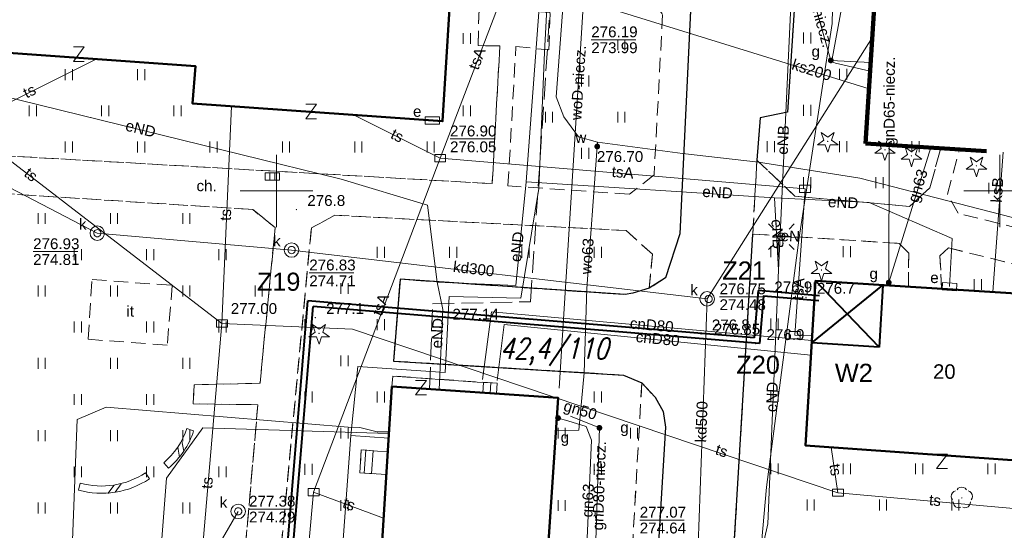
# Model space of a CAD drawing. Extents: x 0 to 6568752, y 0 to 5584302.
# Tile 63 of 74: x 6568532 to 6568600, y 5584127 to 5584162. Entities that reach past the tile are written whole.
import ezdxf
from ezdxf.enums import TextEntityAlignment as Align

# ---------------------------------------------------------------- set-up
doc = ezdxf.new("R2010")
doc.units = 0
doc.header["$PDSIZE"] = 0.75
for name, pattern in [('GAK', [3.5, 2, -0.7, 0.1, -0.7]), ('PRZER2-1', [1.5, 1, -0.5]), ('PRZER3-1', [2, 1.5, -0.5])]:
    doc.linetypes.add(name, pattern=pattern)
doc.layers.get('0').update_dxf_attribs({"linetype": 'CONTINUOUS'})
doc.layers.get('Defpoints').update_dxf_attribs({"linetype": 'CONTINUOUS'})
for name, color, linetype, lineweight in [('alarm', 51, 'CONTINUOUS', 50), ('EGBS', 7, 'CONTINUOUS', 18), ('EGBU', 7, 'CONTINUOUS', 50), ('GEPADR_O', 7, 'CONTINUOUS', 18), ('GEPPHC', 7, 'CONTINUOUS', 18), ('GUPPRZ_O', 7, 'CONTINUOUS', 18), ('OTDN', 7, 'CONTINUOUS', 18), ('OTKC', 7, 'CONTINUOUS', 18), ('OTKC_O', 7, 'CONTINUOUS', 18), ('OTKJ', 7, 'CONTINUOUS', 18), ('OTKK', 7, 'CONTINUOUS', 25), ('OTRN', 7, 'CONTINUOUS', 13), ('OTRN_O', 7, 'CONTINUOUS', 13), ('OTRS', 7, 'CONTINUOUS', 13), ('OTRS_O', 7, 'CONTINUOUS', 13), ('OTZI', 7, 'CONTINUOUS', 18), ('OTZI_O', 7, 'CONTINUOUS', 18), ('OTZT', 7, 'CONTINUOUS', 18), ('ramka sekcji', 7, 'CONTINUOUS', 18), ('siec', 7, 'GAK', 70), ('SUEO', 7, 'CONTINUOUS', 18), ('SUPK', 7, 'CONTINUOUS', 18), ('SUPW', 7, 'CONTINUOUS', 18), ('SUPW_O', 7, 'CONTINUOUS', 18), ('zakres', 6, 'PRZER3-1', 106)]:
    doc.layers.add(name, color=color, linetype=linetype, lineweight=lineweight)
for name, color, linetype, lineweight, true_color in [('OTZG', 7, 'CONTINUOUS', 18, 0x008000), ('OTZL', 7, 'CONTINUOUS', 18, 0x008000), ('SUCP', 7, 'CONTINUOUS', 18, 0xd200d2), ('SUCP_O', 7, 'CONTINUOUS', 18, 0xd200d2), ('SUEP', 1, 'CONTINUOUS', 18, 0xff0000), ('SUEP_O', 1, 'CONTINUOUS', 18, 0xff0000), ('SUES', 1, 'CONTINUOUS', 18, 0xff0000), ('SUES_O', 1, 'CONTINUOUS', 18, 0xff0000), ('SUGP', 7, 'CONTINUOUS', 18, 0xbfbf00), ('SUGP_O', 7, 'CONTINUOUS', 18, 0xbfbf00), ('SUGU', 7, 'CONTINUOUS', 18, 0xbfbf00), ('SUGU_O', 7, 'CONTINUOUS', 18, 0xbfbf00), ('SUGW', 7, 'CONTINUOUS', 18, 0xbfbf00), ('SUGW_O', 7, 'CONTINUOUS', 18, 0xbfbf00), ('SUKK', 7, 'CONTINUOUS', 18, 0x803300), ('SUKP', 7, 'CONTINUOUS', 18, 0x803300), ('SUKP_O', 7, 'CONTINUOUS', 18, 0x803300), ('SUTP', 7, 'CONTINUOUS', 18, 0xff9100), ('SUTP_O', 7, 'CONTINUOUS', 18, 0xff9100), ('SUWP', 5, 'CONTINUOUS', 18, 0x0000ff), ('SUWP_O', 5, 'CONTINUOUS', 18, 0x0000ff), ('SUWW', 5, 'CONTINUOUS', 18, 0x0000ff), ('SUWW_O', 5, 'CONTINUOUS', 18, 0x0000ff)]:
    doc.layers.add(name, color=color, linetype=linetype, lineweight=lineweight, true_color=true_color)
doc.styles.add('Arial', font='arial.ttf')
doc.styles.add('GEO-INFO', font='arial.ttf')
doc.styles.add('UZBROJENIE', font='SIMPLEX.shx', dxfattribs={"width": 0.8, "oblique": 15.00003, "height": 0.9})
doc.dimstyles.get("Standard").update_dxf_attribs({"dimtxt": 0.18, "dimasz": 0.18, "dimexe": 0.18, "dimexo": 0.0625, "dimgap": 0.09, "dimtad": 0, "dimtih": 1, "dimtoh": 1, "dimdec": 4, "dimzin": 0, "dimdsep": 46, "dimtxsty": 'Standard', "dimcen": 0.09, "dimadec": 0, "dimazin": 0, "dimtfac": 1, "dimtdec": 4, "dimtofl": 0, "dimtmove": 0, "dimatfit": 3, "dimfxl": 0, "dimtolj": 1, "dimtzin": 0, "dimarcsym": 0})

# ---------------------------------------------------------------- blocks, each defined once
blk = doc.blocks.new('D_GSPRDI1')
blk.add_hatch(color=0).paths.add_polyline_path([(0, -0.045), (0.013906, -0.042798), (0.02645, -0.036406), (0.036406, -0.02645), (0.042798, -0.013906), (0.045, 0), (0.042798, 0.013906), (0.036406, 0.02645), (0.02645, 0.036406), (0.013906, 0.042798), (0, 0.045), (-0.013906, 0.042798), (-0.02645, 0.036406), (-0.036406, 0.02645), (-0.042798, 0.013906), (-0.045, 0), (-0.042798, -0.013906), (-0.036406, -0.02645), (-0.02645, -0.036406), (-0.013906, -0.042798)])
at = {"color": 0}
blk.add_lwpolyline([(0.272471, 0.088531), (0.713338, -0.231778), (0.168396, -0.231778), (0, -0.750048), (-0.168396, -0.231778), (-0.713338, -0.231778), (-0.272471, 0.088531), (-0.440867, 0.606801), (0, 0.286493), (0.440867, 0.606801)], close=True, dxfattribs=at)
blk = doc.blocks.new('D_GSPRDL1')
blk.add_hatch(color=0).paths.add_polyline_path([(0, -0.045), (0.013906, -0.042798), (0.02645, -0.036406), (0.036406, -0.02645), (0.042798, -0.013906), (0.045, 0), (0.042798, 0.013906), (0.036406, 0.02645), (0.02645, 0.036406), (0.013906, 0.042798), (0, 0.045), (-0.013906, 0.042798), (-0.02645, 0.036406), (-0.036406, 0.02645), (-0.042798, 0.013906), (-0.045, 0), (-0.042798, -0.013906), (-0.036406, -0.02645), (-0.02645, -0.036406), (-0.013906, -0.042798)])
at = {"color": 0}
for points in [[(-0.324277, 0.563333), (-0.240553, 0.662679), (-0.127956, 0.727494), (0, 0.75), (0.127956, 0.727494), (0.240553, 0.662679), (0.324277, 0.563333)], [(-0.635969, -0.134326), (-0.70458, -0.024001), (-0.731429, 0.103115), (-0.713292, 0.231763), (-0.652348, 0.346501), (-0.55591, 0.433559), (-0.435555, 0.482485)], [(0.435555, 0.482485), (0.55591, 0.433559), (0.652348, 0.346501), (0.713292, 0.231763), (0.731429, 0.103115), (0.70458, -0.024001), (0.635969, -0.134326)], [(-0.068773, -0.646351), (-0.194901, -0.677512), (-0.324092, -0.663766), (-0.440839, -0.606763), (-0.531129, -0.513345), (-0.584125, -0.394725), (-0.593465, -0.265141)], [(0.593465, -0.265141), (0.584125, -0.394725), (0.531129, -0.513345), (0.440839, -0.606763), (0.324092, -0.663766), (0.194901, -0.677512), (0.068773, -0.646351)]]:
    blk.add_lwpolyline(points, dxfattribs=at)
blk = doc.blocks.new('D_GSPWPN1')
blk.add_hatch(color=0).paths.add_polyline_path([(-0.045, 0), (-0.043467, -0.011647), (-0.038971, -0.0225), (-0.03182, -0.03182), (-0.0225, -0.038971), (-0.011647, -0.043467), (0, -0.045), (0.011647, -0.043467), (0.0225, -0.038971), (0.03182, -0.03182), (0.038971, -0.0225), (0.043467, -0.011647), (0.045, 0), (0.043467, 0.011647), (0.038971, 0.0225), (0.03182, 0.03182), (0.0225, 0.038971), (0.011647, 0.043467), (0, 0.045), (-0.011647, 0.043467), (-0.0225, 0.038971), (-0.03182, 0.03182), (-0.038971, 0.0225), (-0.043467, 0.011647)])
blk = doc.blocks.new('D_GSPWPS1')
blk.add_hatch(color=0).paths.add_polyline_path([(-0.045, 0), (-0.043467, -0.011647), (-0.038971, -0.0225), (-0.03182, -0.03182), (-0.0225, -0.038971), (-0.011647, -0.043467), (0, -0.045), (0.011647, -0.043467), (0.0225, -0.038971), (0.03182, -0.03182), (0.038971, -0.0225), (0.043467, -0.011647), (0.045, 0), (0.043467, 0.011647), (0.038971, 0.0225), (0.03182, 0.03182), (0.0225, 0.038971), (0.011647, 0.043467), (0, 0.045), (-0.011647, 0.043467), (-0.0225, 0.038971), (-0.03182, 0.03182), (-0.038971, 0.0225), (-0.043467, 0.011647)])
blk = doc.blocks.new('D_GUPIKP1_3')
at = {"color": 0}
blk.add_lwpolyline([(0.375, -0.25), (-0.375, -0.25), (-0.375, 0.25), (0.375, 0.25)], close=True, dxfattribs=at)
blk = doc.blocks.new('D_GUPWZA1')
blk.add_hatch(color=0).paths.add_polyline_path([(-0.2, 0), (-0.193185, -0.051764), (-0.173205, -0.1), (-0.141421, -0.141421), (-0.1, -0.173205), (-0.051764, -0.193185), (0, -0.2), (0.051764, -0.193185), (0.1, -0.173205), (0.141421, -0.141421), (0.173205, -0.1), (0.193185, -0.051764), (0.2, 0), (0.193185, 0.051764), (0.173205, 0.1), (0.141421, 0.141421), (0.1, 0.173205), (0.051764, 0.193185), (0, 0.2), (-0.051764, 0.193185), (-0.1, 0.173205), (-0.141421, 0.141421), (-0.173205, 0.1), (-0.193185, 0.051764)])
blk = doc.blocks.new('D_GUPESE1')
at = {"color": 0}
blk.add_lwpolyline([(-0.5, -0.25), (-0.5, 0.25), (0.5, 0.25), (0.5, -0.25)], close=True, dxfattribs=at)
blk = doc.blocks.new('D_GUPIWZ1_1')
at = {"color": 0}
blk.add_lwpolyline([(0, 0.25), (0.064705, 0.241481), (0.125, 0.216506), (0.176777, 0.176777), (0.216506, 0.125), (0.241481, 0.064705), (0.25, 0), (0.241481, -0.064705), (0.216506, -0.125), (0.176777, -0.176777), (0.125, -0.216506), (0.064705, -0.241481), (0, -0.25), (-0.064705, -0.241481), (-0.125, -0.216506), (-0.176777, -0.176777), (-0.216506, -0.125), (-0.241481, -0.064705), (-0.25, 0), (-0.241481, 0.064705), (-0.216506, 0.125), (-0.176777, 0.176777), (-0.125, 0.216506), (-0.064705, 0.241481)], close=True, dxfattribs=at)
blk = doc.blocks.new('D_GUPKKS1')
at = {"color": 0}
blk.add_lwpolyline([(0.5, -0.25), (-0.5, -0.25), (-0.5, 0.25), (0.5, 0.25)], close=True, dxfattribs=at)
for points in [[(-0.175, -0.25), (-0.175, 0.25)], [(0.175, -0.25), (0.175, 0.25)]]:
    blk.add_lwpolyline(points, dxfattribs=at)
blk = doc.blocks.new('D_GUPGZA1')
blk.add_hatch(color=0).paths.add_polyline_path([(-0.2, 0), (-0.193185, -0.051764), (-0.173205, -0.1), (-0.141421, -0.141421), (-0.1, -0.173205), (-0.051764, -0.193185), (0, -0.2), (0.051764, -0.193185), (0.1, -0.173205), (0.141421, -0.141421), (0.173205, -0.1), (0.193185, -0.051764), (0.2, 0), (0.193185, 0.051764), (0.173205, 0.1), (0.141421, 0.141421), (0.1, 0.173205), (0.051764, 0.193185), (0, 0.2), (-0.051764, 0.193185), (-0.1, 0.173205), (-0.141421, 0.141421), (-0.173205, 0.1), (-0.193185, 0.051764)])
blk = doc.blocks.new('D_GUPGUT1')
blk.add_hatch(color=0).paths.add_polyline_path([(-0.2, 0), (-0.193185, -0.051764), (-0.173205, -0.1), (-0.141421, -0.141421), (-0.1, -0.173205), (-0.051764, -0.193185), (0, -0.2), (0.051764, -0.193185), (0.1, -0.173205), (0.141421, -0.141421), (0.173205, -0.1), (0.193185, -0.051764), (0.2, 0), (0.193185, 0.051764), (0.173205, 0.1), (0.141421, 0.141421), (0.1, 0.173205), (0.051764, 0.193185), (0, 0.2), (-0.051764, 0.193185), (-0.1, 0.173205), (-0.141421, 0.141421), (-0.173205, 0.1), (-0.193185, 0.051764)])
blk = doc.blocks.new('D_GEPPHC1')
at = {"color": 0}
blk.add_lwpolyline([(-0.375, 0.5), (0.375, 0.5), (-0.375, -0.5), (0.375, -0.5)], dxfattribs=at)
blk = doc.blocks.new('D_ODTN_1')
at = {"color": 0}
for points in [[(-0.5, -0.25), (0, 0.25)], [(0, -0.25), (0.5, 0.25)]]:
    blk.add_lwpolyline(points, dxfattribs=at)
blk = doc.blocks.new('D_GSLDSO2')
at = {"color": 0}
blk.add_lwpolyline([(0, 0.25), (0, -0.25)], dxfattribs=at)
blk = doc.blocks.new('D_GUPELA2')
blk.add_hatch(color=0).paths.add_polyline_path([(-0.001087, 0.044987), (0.011881, 0.043403), (0.021281, 0.03965), (0.030065, 0.033482), (0.038133, 0.023893), (0.043117, 0.012881), (0.044986, 0.001113), (0.044323, -0.007777), (0.040557, -0.019497), (0.033417, -0.030138), (0.024849, -0.037517), (0.013788, -0.042836), (0.002013, -0.044955), (-0.00982, -0.043916), (-0.020466, -0.040077), (-0.029541, -0.033946), (-0.036867, -0.025804), (-0.04187, -0.01649), (-0.04461, -0.005909), (-0.044532, 0.006476), (-0.041285, 0.017903), (-0.034764, 0.028574), (-0.024479, 0.03776), (-0.013449, 0.042943)])
at = {"color": 0}
for points in [[(-0.883883, 0.883883), (-0.53033, 0.53033)], [(0.883883, 0.883883), (0.53033, 0.53033)], [(-0.883883, -0.883883), (-0.53033, -0.53033)], [(0.883883, -0.883883), (0.53033, -0.53033)]]:
    blk.add_lwpolyline(points, dxfattribs=at)
blk = doc.blocks.new('D_GUPELA1')
at = {"color": 0}
blk.add_lwpolyline([(0, 0.25), (0.064705, 0.241481), (0.125, 0.216506), (0.176777, 0.176777), (0.216506, 0.125), (0.241481, 0.064705), (0.25, 0), (0.241481, -0.064705), (0.216506, -0.125), (0.176777, -0.176777), (0.125, -0.216506), (0.064705, -0.241481), (0, -0.25), (-0.064705, -0.241481), (-0.125, -0.216506), (-0.176777, -0.176777), (-0.216506, -0.125), (-0.241481, -0.064705), (-0.25, 0), (-0.241481, 0.064705), (-0.216506, 0.125), (-0.176777, 0.176777), (-0.125, 0.216506), (-0.064705, 0.241481)], close=True, dxfattribs=at)
blk = doc.blocks.new('D_GSSUTR1')
at = {"color": 0}
for points in [[(-0.25666, 0.36165), (-0.25666, -0.38835)], [(0.24334, -0.38835), (0.24334, 0.36165)]]:
    blk.add_lwpolyline(points, dxfattribs=at)
blk = doc.blocks.new('*D45')
at = {"layer": 'Defpoints', "color": 0}
for p in [(6568647.5, 5584150), (6568650, 5584150), (0, 0)]:
    blk.add_point(p, dxfattribs=at)
at = {"layer": 'ramka sekcji', "color": 0, "lineweight": -2}
blk.add_line((6568649.938, 5584150), (6568647.5, 5584150), dxfattribs=at)
at = {"layer": 'ramka sekcji', "color": 0, "insert": (6568644.106, 5584150), "char_height": 0.75, "attachment_point": 5, "style": 'GEO-INFO'}
blk.add_mtext('\\A1;5584150.0000', dxfattribs=at)
blk = doc.blocks.new('*D46')
at = {"layer": 'Defpoints', "color": 0}
for p in [(6568650, 5584152.5), (6568650, 5584150), (0, 0)]:
    blk.add_point(p, dxfattribs=at)
at = {"layer": 'ramka sekcji', "color": 0, "lineweight": -2}
blk.add_line((6568650, 5584150.062), (6568650, 5584152.5), dxfattribs=at)
at = {"layer": 'ramka sekcji', "color": 0, "insert": (6568650, 5584155.896), "char_height": 0.75, "attachment_point": 5, "rotation": 90, "style": 'GEO-INFO'}
blk.add_mtext('\\A1;6568650.0000', dxfattribs=at)

msp = doc.modelspace()

# ---------------------------------------------------------------- linework, layer by layer
at = {"layer": 'EGBS', "linetype": 'Continuous', "lineweight": 18, "elevation": 10.18}
for points in [[(6568565.1998, 5584135.98732), (6568565.25, 5584136.7), (6568563.88, 5584136.79), (6568558.03, 5584137.2), (6568557.98, 5584136.49), (6568563.83009, 5584136.08268)], [(6568555.86, 5584132.1), (6568555.76, 5584130.52), (6568556.88, 5584130.44), (6568557.58749, 5584130.39087), (6568557.68916, 5584131.97075), (6568556.98, 5584132.02)]]:
    msp.add_lwpolyline(points, close=True, dxfattribs=at)
for points in [[(6568564.31554, 5584136.76139), (6568564.26894, 5584136.05213)], [(6568564.81446, 5584136.72861), (6568564.76774, 5584136.0174)], [(6568556.07064, 5584130.49781), (6568556.18343, 5584132.0769)], [(6568556.56936, 5584130.46219), (6568556.68216, 5584132.04127)]]:
    msp.add_lwpolyline(points, dxfattribs=at)
at = {"layer": 'EGBU', "linetype": 'Continuous', "lineweight": 50, "elevation": 10.18}
for points in [[(6568527.47, 5584162.43), (6568514.95, 5584163.31), (6568515.85341, 5584174.79452), (6568528.2, 5584173.99), (6568528.0043, 5584170.77341), (6568545.17, 5584170.16), (6568544.99, 5584167.48), (6568562.18, 5584166.31), (6568561.48, 5584154.81), (6568544.19, 5584156.04), (6568544.4, 5584158.62), (6568527.26, 5584159.84)], [(6568604.31, 5584140), (6568621.50576, 5584138.77306), (6568620.75077, 5584127.4365), (6568603.48, 5584128.53), (6568603.77, 5584131.19), (6568586.56, 5584132.41), (6568587.26, 5584143.79), (6568604.43, 5584142.7)], [(6568557.98, 5584136.49), (6568569.47, 5584135.69), (6568567.32, 5584103.8), (6568555.96, 5584104.39)]]:
    msp.add_lwpolyline(points, close=True, dxfattribs=at)
at = {"layer": 'GUPPRZ_O', "linetype": 'Continuous', "lineweight": 13, "elevation": 10.8, "flags": 128}
for points in [[(6568571.75546, 5584160.44259), (6568574.83546, 5584160.44259)], [(6568561.99576, 5584153.59188), (6568565.07576, 5584153.59188)], [(6568533.17685, 5584145.79955), (6568536.25685, 5584145.79955)], [(6568552.26446, 5584144.33087), (6568555.34446, 5584144.33087)], [(6568580.62354, 5584142.68069), (6568583.70354, 5584142.68069)], [(6568548.1019, 5584128.00649), (6568551.1819, 5584128.00649)], [(6568575.1073, 5584127.24561), (6568578.1873, 5584127.24561)]]:
    msp.add_lwpolyline(points, dxfattribs=at)
at = {"layer": 'OTDN', "linetype": 'Continuous', "lineweight": 18, "elevation": 10.18}
for points in [[(6568542.20185, 5584131.215, 0.14094293), (6568543.80562, 5584133.58699)], [(6568542.53815, 5584130.845, 0.13961018), (6568544.27438, 5584133.41301)], [(6568536.42758, 5584129.80328, 0.22058888), (6568540.9485, 5584130.52262)], [(6568536.31242, 5584129.31672, 0.21909142), (6568541.2115, 5584130.09738)]]:
    msp.add_lwpolyline(points, format="xyb", dxfattribs=at)
at = {"layer": 'OTKC', "linetype": 'PRZER2-1', "lineweight": 18, "elevation": 10.18}
for points in [[(6568579.27, 5584175.96), (6568577.89, 5584147.04), (6568576.88, 5584143.98), (6568575.77, 5584143.27), (6568575.98, 5584145.63), (6568574.16, 5584147.26), (6568554.03, 5584148.32), (6568552.41, 5584147.44), (6568549.06, 5584111.98), (6568546.69, 5584112.13), (6568548.71, 5584135.22), (6568544.24, 5584135.28), (6568544.3, 5584136.6), (6568548.86, 5584136.71), (6568549.91, 5584147.46), (6568548.36, 5584148.71), (6568512.64, 5584151), (6568511.13, 5584153.58), (6568564.91, 5584150.5), (6568565.44, 5584160.02), (6568563.93, 5584160.04), (6568564, 5584162.56)], [(6568610.52, 5584142.59), (6568596.45, 5584146.06), (6568595.86, 5584145.52), (6568595.97408, 5584143.23681), (6568593.68569, 5584143.38208), (6568593.7, 5584145.69), (6568593.04, 5584146.37), (6568582.92, 5584147.02), (6568583.21, 5584152.12), (6568585.83, 5584149.63), (6568593.75, 5584148.93), (6568595.17, 5584150.21), (6568595.91035, 5584152.94841)], [(6568620.6319, 5584151.37266), (6568622.62, 5584143.19), (6568621.78, 5584142.33), (6568597.12, 5584148.45), (6568596.37, 5584149.78), (6568597.20475, 5584152.8659)], [(6568574.6, 5584125.28), (6568575.25, 5584136.73), (6568576.17, 5584135.74), (6568576.73, 5584134.76), (6568576.9, 5584133.67), (6568574.89, 5584100.61)]]:
    msp.add_lwpolyline(points, dxfattribs=at)
at = {"layer": 'OTKJ', "linetype": 'PRZER3-1', "lineweight": 18, "elevation": 10.18}
msp.add_lwpolyline([(6568639.98, 5584070.08), (6568624.96, 5584069.96), (6568626.15, 5584083.24), (6568622.05, 5584083.43), (6568621.64, 5584091.37), (6568619.67, 5584095.39), (6568615.39, 5584098.26), (6568574.89, 5584100.61), (6568576.9, 5584133.67), (6568576.73, 5584134.76), (6568576.17, 5584135.74), (6568575.25, 5584136.73), (6568573.98, 5584137.27), (6568558.09, 5584138.24), (6568558.55, 5584143.89), (6568574.11, 5584142.83), (6568574.63, 5584142.93), (6568575.77, 5584143.27), (6568576.88, 5584143.98), (6568577.89, 5584147.04), (6568579.27, 5584175.96)], dxfattribs=at)
msp.add_lwpolyline([(6568586.29, 5584170.27), (6568585.33, 5584155.45), (6568583.44, 5584155.05), (6568583.21, 5584152.12), (6568582.92, 5584147.02), (6568580.74, 5584110.63, 0.2500606), (6568587.46, 5584105.02), (6568588.98, 5584107.87), (6568602.51, 5584107.17), (6568604.16, 5584106.95), (6568613.26, 5584106.43), (6568614.97, 5584103.73), (6568621.76, 5584103.45), (6568623.36, 5584103.37), (6568623.92, 5584103.34), (6568625.92, 5584103.24), (6568629.08, 5584103.06), (6568631.08, 5584102.96), (6568633.3, 5584102.87), (6568635.54, 5584102.77)], format="xyb", dxfattribs=at)
at = {"layer": 'OTKK', "linetype": 'Continuous', "lineweight": 25, "elevation": 10.18}
for points in [[(6568591.91545, 5584171.94399), (6568588.72, 5584173.23), (6568589.01, 5584178.79), (6568586.45, 5584177.5), (6568585.1, 5584175.6), (6568584.42, 5584171.58), (6568586.29, 5584170.27), (6568585.33, 5584155.45), (6568583.44, 5584155.05), (6568583.21, 5584152.12)], [(6568579.27, 5584175.96), (6568577.89, 5584147.04), (6568576.88, 5584143.98), (6568575.77, 5584143.27), (6568574.63, 5584142.93), (6568574.11, 5584142.83), (6568558.55, 5584143.89), (6568558.09, 5584138.24), (6568573.98, 5584137.27), (6568575.25, 5584136.73), (6568576.17, 5584135.74), (6568576.73, 5584134.76), (6568576.9, 5584133.67), (6568574.89, 5584100.61)]]:
    msp.add_lwpolyline(points, dxfattribs=at)
msp.add_lwpolyline([(6568624.96, 5584069.96), (6568639.98, 5584070.08), (6568639.29, 5584102.53), (6568635.54, 5584102.77), (6568633.3, 5584102.87), (6568631.08, 5584102.96), (6568629.08, 5584103.06), (6568625.92, 5584103.24), (6568623.92, 5584103.34), (6568623.36, 5584103.37), (6568621.76, 5584103.45), (6568614.97, 5584103.73), (6568613.26, 5584106.43), (6568604.16, 5584106.95), (6568602.51, 5584107.17), (6568588.98, 5584107.87), (6568587.46, 5584105.02, -0.2500606), (6568580.74, 5584110.63), (6568582.92, 5584147.02)], format="xyb", dxfattribs=at)
at = {"layer": 'OTZI', "linetype": 'PRZER2-1', "lineweight": 18, "elevation": 10.1}
msp.add_lwpolyline([(6568537.25, 5584143.87), (6568542.79, 5584143.47), (6568542.45, 5584139.34), (6568536.98, 5584139.74)], close=True, dxfattribs=at)
at = {"layer": 'OTZT', "color": 7, "linetype": 'PRZER2-1', "lineweight": 18, "elevation": 10.1}
for points in [[(6568595.17, 5584150.21), (6568593.75, 5584148.93), (6568585.83, 5584149.63), (6568583.21, 5584152.12), (6568583.44, 5584155.05), (6568585.33, 5584155.45), (6568586.29, 5584170.27), (6568584.42, 5584171.58), (6568585.1, 5584175.6), (6568586.45, 5584177.5), (6568589.01, 5584178.79), (6568588.72, 5584173.23), (6568591.91545, 5584171.94399)], [(6568595.91035, 5584152.94841), (6568595.17, 5584150.21)], [(6568597.12, 5584148.45), (6568596.37, 5584149.78), (6568597.20475, 5584152.8659)], [(6568620.6319, 5584151.37266), (6568622.62, 5584143.19), (6568621.78, 5584142.33), (6568597.12, 5584148.45)], [(6568549.06, 5584111.98), (6568552.41, 5584147.44), (6568554.03, 5584148.32), (6568574.16, 5584147.26), (6568575.98, 5584145.63), (6568575.77, 5584143.27), (6568574.63, 5584142.93), (6568574.11, 5584142.83), (6568558.55, 5584143.89), (6568558.09, 5584138.24), (6568573.98, 5584137.27), (6568575.25, 5584136.73), (6568574.6, 5584125.28)], [(6568568.71636, 5584124.51158), (6568569.47, 5584135.69), (6568565.1998, 5584135.98732), (6568565.25, 5584136.7), (6568558.03, 5584137.2), (6568557.98, 5584136.49), (6568557.68916, 5584131.97075), (6568556.98, 5584132.02), (6568555.86, 5584132.1), (6568555.76, 5584130.52), (6568556.88, 5584130.44), (6568557.58749, 5584130.39087), (6568555.96, 5584104.39)]]:
    msp.add_lwpolyline(points, dxfattribs=at)
for points in [[(6568511.13, 5584153.58), (6568510.51, 5584157.83), (6568511.07, 5584177.33), (6568519.18, 5584177.44), (6568519.86687, 5584174.533), (6568515.85341, 5584174.79452), (6568514.95, 5584163.31), (6568527.47, 5584162.43), (6568527.26, 5584159.84), (6568544.4, 5584158.62), (6568544.19, 5584156.04), (6568561.48, 5584154.81), (6568562.18, 5584166.31), (6568553.25244, 5584166.91764), (6568554.43, 5584169.4), (6568565.81, 5584166.6), (6568565.57, 5584162.57), (6568564, 5584162.56), (6568563.93, 5584160.04), (6568565.44, 5584160.02), (6568564.91, 5584150.5)], [(6568568.83, 5584159.75), (6568568.91, 5584162.32), (6568566.7, 5584162.48), (6568566.91, 5584166.34), (6568575.22, 5584164.28), (6568576.69, 5584162.19), (6568576.1, 5584151.11), (6568574.39, 5584149.77), (6568566, 5584150.35), (6568566.55, 5584159.98)], [(6568595.97408, 5584143.23681), (6568595.86, 5584145.52), (6568596.45, 5584146.06), (6568610.52, 5584142.59), (6568611.1, 5584141.68), (6568610.83674, 5584139.53431), (6568604.31, 5584140), (6568604.43, 5584142.7)]]:
    msp.add_lwpolyline(points, close=True, dxfattribs=at)
for points in [[(6568512.64, 5584151), (6568548.36, 5584148.71), (6568549.91, 5584147.46), (6568548.86, 5584136.71), (6568544.3, 5584136.6), (6568544.24, 5584135.28), (6568548.71, 5584135.22), (6568546.69, 5584112.13), (6568544.75, 5584110.19), (6568540.29, 5584110.57), (6568518.41, 5584112.57, 0.06950968), (6568522.62, 5584114.07, 0.13495358), (6568527.22, 5584117.66, 0.05243036), (6568528.58, 5584120.07, 0.08477307), (6568529.58, 5584123.78, 0.19005271), (6568527.44, 5584131.44)], [(6568617.92, 5584127.62), (6568617.7, 5584125.66), (6568623.12, 5584125.31), (6568622.6, 5584116.5), (6568604.99, 5584116.54), (6568604.97, 5584115.35), (6568600.7, 5584115.27), (6568600.64, 5584111.17), (6568602.9, 5584111.12), (6568602.51, 5584107.17), (6568588.98, 5584107.87), (6568587.46, 5584105.02, -0.2500606), (6568580.74, 5584110.63), (6568582.92, 5584147.02), (6568593.04, 5584146.37), (6568593.7, 5584145.69), (6568593.68569, 5584143.38208), (6568587.26, 5584143.79), (6568586.56, 5584132.41), (6568603.77, 5584131.19), (6568603.48, 5584128.53)]]:
    msp.add_lwpolyline(points, format="xyb", close=True, dxfattribs=at)
at = {"layer": 'ramka sekcji'}
for p, q in [((6568550, 5584150), (6568550, 5584152.5)), ((6568600, 5584150), (6568600, 5584152.5)), ((6568550, 5584150), (6568547.5, 5584150)), ((6568550, 5584150), (6568550, 5584147.5)), ((6568550, 5584150), (6568552.5, 5584150)), ((6568600, 5584150), (6568597.5, 5584150)), ((6568600, 5584150), (6568600, 5584147.5)), ((6568600, 5584150), (6568602.5, 5584150))]:
    msp.add_line(p, q, dxfattribs=at)
at = {"layer": 'siec', "linetype": 'ByBlock', "lineweight": 40}
for p, q in [((6568586.99529, 5584139.48659), (6568591.92066, 5584143.49413)), ((6568591.65628, 5584139.19989), (6568587.26, 5584143.79)), ((6568591.92066, 5584143.49413), (6568591.65628, 5584139.19989)), ((6568583.2994, 5584143.10371), (6568583.02736, 5584139.83359)), ((6568587.5422, 5584142.75075), (6568583.2994, 5584143.10371)), ((6568583.66786, 5584142.72184), (6568583.39582, 5584139.45172)), ((6568587.48773, 5584142.40407), (6568583.66786, 5584142.72184)), ((6568550.40279, 5584121.18744), (6568552.16807, 5584142.40148)), ((6568550.82997, 5584121.51131), (6568552.53652, 5584142.01961)), ((6568583.02736, 5584139.83359), (6568552.16807, 5584142.40148)), ((6568583.39582, 5584139.45172), (6568552.53652, 5584142.01961)), ((6568591.65628, 5584139.19989), (6568586.99529, 5584139.48659))]:
    msp.add_line(p, q, dxfattribs=at)
at = {"layer": 'SUCP', "linetype": 'Continuous', "lineweight": 18, "elevation": 10.14}
for points in [[(6568564.24253, 5584136.95531), (6568564.86118, 5584141.64798), (6568587.00551, 5584139.65264)], [(6568565.24286, 5584136.88842), (6568565.74432, 5584140.75466), (6568586.94368, 5584138.64748)]]:
    msp.add_lwpolyline(points, dxfattribs=at)
at = {"layer": 'SUEP', "linetype": 'PRZER3-1', "lineweight": 18, "elevation": 10.14}
msp.add_lwpolyline([(6568560.58238, 5584136.31089), (6568560.7851, 5584142.19097), (6568567.55885, 5584142.33769), (6568569.72241, 5584174.7728), (6568568.75268, 5584175.93585), (6568566.54485, 5584176.9986), (6568520.37363, 5584194.58131), (6568501.89491, 5584203.47687), (6568485.93649, 5584207.97701), (6568481.66183, 5584212.65942), (6568442.07302, 5584224.70259), (6568418.51306, 5584225.75311), (6568412.04865, 5584222.77544), (6568410.68147, 5584195.95969)], dxfattribs=at)
at = {"layer": 'SUEP', "linetype": 'Continuous', "lineweight": 18, "elevation": 10.14}
for points in [[(6568569.37, 5584175.62), (6568568.52, 5584159.59), (6568568.14, 5584150.17), (6568566.9, 5584142.58), (6568561.93, 5584142.71), (6568561.67, 5584137.44), (6568555.62, 5584137.86), (6568555.14, 5584133.1), (6568554.03, 5584118.07), (6568553.01, 5584106.16), (6568541.2, 5584107.56), (6568538.33, 5584107.04), (6568533.21, 5584107.22), (6568532.35, 5584098.15), (6568531.19, 5584089.85), (6568518.96, 5584091.16), (6568517.74, 5584090.95), (6568509.4, 5584091.91), (6568507.99, 5584094.06), (6568491.24, 5584095.24), (6568484.86, 5584095.4), (6568483.86, 5584081.14), (6568482.35, 5584064.46)], [(6568538.34205, 5584175.49634), (6568568.54621, 5584167.93037), (6568567.26294, 5584150.61906)], [(6568640.43, 5584082.03), (6568640.69, 5584089.39), (6568641.24, 5584103.02), (6568636.69, 5584103.95), (6568617.33, 5584104.83), (6568613.65, 5584107.14), (6568599.92, 5584108.18), (6568591.12, 5584108.53), (6568588.18, 5584108.66), (6568586.87, 5584106.7), (6568583.78, 5584107.84), (6568582.68, 5584114.09), (6568583.17, 5584121.74), (6568583.88, 5584129.52), (6568586.13, 5584146.77), (6568588.42, 5584161.56), (6568588.64, 5584171.67)], [(6568584.68896, 5584144.51279), (6568585.94331, 5584171.25242)], [(6568567.26294, 5584150.61906), (6568566.55221, 5584143.45735), (6568561.09889, 5584143.68311), (6568560.42685, 5584149.01969), (6568554.47985, 5584150.80643), (6568526.70733, 5584157.6286), (6568514.6789, 5584159.39864), (6568500.93602, 5584164.42151)], [(6568567.26294, 5584150.61906), (6568584.42172, 5584149.5194)], [(6568584.42172, 5584149.5194), (6568584.68896, 5584144.51279)], [(6568584.42172, 5584149.5194), (6568590.9689, 5584149.20036), (6568596.7109, 5584146.70586), (6568596.52, 5584143.38)], [(6568584.9, 5584146.83), (6568586.13, 5584146.77)], [(6568615.77907, 5584105.12669), (6568586.93715, 5584105.18636), (6568582.77131, 5584106.00045), (6568583.18599, 5584120.92094), (6568582.79122, 5584121.76106), (6568583.95676, 5584126.99434), (6568584.68896, 5584144.51279)], [(6568561.09889, 5584143.68311), (6568561.5003, 5584141.79213), (6568561.25201, 5584136.26218)], [(6568445.94158, 5584095.72461), (6568463.08232, 5584095.53245), (6568469.09261, 5584094.92384), (6568472.44526, 5584094.27199), (6568479.09718, 5584093.38563), (6568501.60242, 5584091.16944), (6568510.47472, 5584090.11168), (6568531.72465, 5584088.14533), (6568533.163, 5584089.13494), (6568535.21086, 5584107.92978), (6568536.22578, 5584134.20382), (6568538.22056, 5584135.05463), (6568554.95303, 5584133.678), (6568555.75969, 5584133.63631), (6568556.96104, 5584133.35687), (6568557.78151, 5584133.33584)], [(6568557.77497, 5584133.2318), (6568544.91633, 5584133.62582), (6568542.39104, 5584130.14301), (6568539.19817, 5584088.45866), (6568533.50346, 5584088.01524)], [(6568555.14, 5584133.1), (6568557.75496, 5584132.91392)]]:
    msp.add_lwpolyline(points, dxfattribs=at)
at = {"layer": 'SUGP', "linetype": 'Continuous', "lineweight": 18, "elevation": 10.14}
for points in [[(6568550.81, 5584181.1), (6568551.26, 5584181), (6568575.43, 5584169.92), (6568586.76, 5584166.6), (6568589.28, 5584165.85), (6568589.52, 5584165.75), (6568589.59, 5584165.49), (6568588.42, 5584159.13), (6568588.42, 5584158.92), (6568588.63, 5584158.83), (6568591.0389, 5584158.28114)], [(6568585.97078, 5584167.32838), (6568588.31407, 5584159.01797), (6568591.07634, 5584158.86474)], [(6568592.34909, 5584153.1754), (6568592.32, 5584143.66)], [(6568595.23006, 5584152.99177), (6568592.32, 5584143.66)], [(6568570.13, 5584134.1), (6568569.46, 5584134.3)], [(6568570.89, 5584116.32), (6568571.41, 5584124.43), (6568571.78, 5584132.77), (6568571.41, 5584133.72), (6568570.13, 5584134.1)], [(6568572.32425, 5584133.62203), (6568570.32, 5584134.42)], [(6568571.30838, 5584098.84939), (6568571.7192, 5584115.23588), (6568572.32425, 5584133.62203)]]:
    msp.add_lwpolyline(points, dxfattribs=at)
at = {"layer": 'SUKP', "linetype": 'Continuous', "lineweight": 18, "elevation": 10.14}
for points in [[(6568590.9598, 5584157.04824), (6568573.6282, 5584162.42214)], [(6568579.76714, 5584142.53764), (6568591.18868, 5584160.61571)], [(6568506.21248, 5584159.82292), (6568504.38659, 5584150.49952), (6568522.77738, 5584154.7994), (6568537.61338, 5584147.07684), (6568551.0394, 5584145.9098), (6568579.76714, 5584142.53764)], [(6568600.21831, 5584152.67382), (6568599.51781, 5584143.01184)], [(6568579.14172, 5584125.54023), (6568579.76714, 5584142.53764)], [(6568547.3519, 5584127.85095), (6568539.09863, 5584113.61504)]]:
    msp.add_lwpolyline(points, dxfattribs=at)
at = {"layer": 'SUPK', "linetype": 'Continuous', "lineweight": 18, "elevation": 10.14}
for points in [[(6568537.61338, 5584146.57684, -1), (6568537.61338, 5584147.57684, -1)], [(6568551.0394, 5584145.4098, -1), (6568551.0394, 5584146.4098, -1)], [(6568579.76714, 5584142.03764, -1), (6568579.76714, 5584143.03764, -1)], [(6568547.3519, 5584127.35095, -1), (6568547.3519, 5584128.35095, -1)]]:
    msp.add_lwpolyline(points, format="xyb", close=True, dxfattribs=at)
at = {"layer": 'SUTP', "linetype": 'Continuous', "lineweight": 18, "elevation": 10.14}
for points in [[(6568561.31736, 5584152.25858), (6568566.54103, 5584165.96694), (6568572.90809, 5584180.97013), (6568576.60059, 5584190.95904)], [(6568528.38554, 5584154.53443), (6568537.53362, 5584159.10874)], [(6568546.89159, 5584155.84781), (6568546.22854, 5584140.83128)], [(6568555.31196, 5584155.24879), (6568561.31736, 5584152.25858)], [(6568546.22854, 5584140.83128), (6568528.38554, 5584154.53443)], [(6568549.14326, 5584088.89683), (6568551.61898, 5584118.72103), (6568552.56429, 5584129.17402), (6568561.31736, 5584152.25858)], [(6568585.81698, 5584140.02031), (6568586.53653, 5584150.14336), (6568561.31736, 5584152.25858)], [(6568538.45712, 5584081.55457), (6568540.33073, 5584094.93775), (6568544.32745, 5584118.79709), (6568546.22854, 5584140.83128)], [(6568546.22854, 5584140.83128), (6568555.24527, 5584140.43943), (6568588.81, 5584129.14)], [(6568587.02566, 5584139.98035), (6568585.81698, 5584140.02031)], [(6568588.33116, 5584132.28444), (6568588.81, 5584129.14)], [(6568557.40662, 5584127.3783), (6568552.56429, 5584129.17402)], [(6568602.22403, 5584127.93379), (6568588.81, 5584129.14)]]:
    msp.add_lwpolyline(points, dxfattribs=at)
at = {"layer": 'SUWP', "linetype": 'Continuous', "lineweight": 18, "elevation": 10.14}
for points in [[(6568571.92617, 5584174.48857), (6568569.54514, 5584136.35752)], [(6568570.05045, 5584166.03217), (6568569.32325, 5584156.50206), (6568569.85126, 5584155.10876), (6568570.86908, 5584153.73177), (6568572.18399, 5584153.35868), (6568578.06442, 5584152.58439), (6568583.31245, 5584151.99196), (6568590.32742, 5584150.87227), (6568600.88308, 5584148.16806), (6568606.40063, 5584146.83906), (6568613.10053, 5584145.33527), (6568621.97345, 5584143.60946), (6568623.26553, 5584143.4561)], [(6568572.18399, 5584153.35868), (6568572.16773, 5584153.06845), (6568571.45415, 5584143.2585), (6568571.25946, 5584137.41554), (6568570.89041, 5584133.46048), (6568569.31702, 5584133.4209)]]:
    msp.add_lwpolyline(points, dxfattribs=at)
at = {"layer": 'zakres', "ltscale": 7}
msp.add_lwpolyline([(6568248.9828, 5583949.49809), (6568593.23088, 5583926.24598), (6568594.73885, 5583944.72564), (6568600.03506, 5583944.48551), (6568601.93947, 5583972.41355), (6568624.21788, 5583971.15638), (6568661.45926, 5583969.71449), (6568667.75842, 5584103.27503), (6568620.63994, 5584106.09947), (6568620.96872, 5584115.5807), (6568625.17121, 5584115.63721), (6568627.02161, 5584150.96538), (6568590.71801, 5584153.27937), (6568592.77721, 5584185.3763), (6568538.50559, 5584204.10606), (6568463.99933, 5584229.86642), (6568419.28314, 5584244.20999), (6568355.04246, 5584262.48696)], dxfattribs=at)

# ---------------------------------------------------------------- block references
at = {"layer": 'GEPPHC', "linetype": 'Continuous', "lineweight": 18}
for p in [(6568536.33562, 5584159.44991, 10.24), (6568552.39461, 5584155.48261, 10.24), (6568559.98693, 5584136.40234, 10.24), (6568595.99838, 5584131.30309, 10.24)]:
    msp.add_blockref('D_GEPPHC1', p, dxfattribs=at)
at = {"layer": 'OTDN', "linetype": 'Continuous', "lineweight": 18}
for name, p, rotation in [('D_GSLDSO2', (6568544.04, 5584133.5, 10.18), 69.63689249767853), ('D_ODTN_1', (6568543.37821, 5584132.14789, 10.18), 235.9368489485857), ('D_ODTN_1', (6568543.37821, 5584132.14789, 10.18), 235.9368489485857), ('D_GSLDSO2', (6568542.37, 5584131.03, 10.18), 42.26890146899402), ('D_GSLDSO2', (6568541.08, 5584130.31, 10.18), 31.73517782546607), ('D_GSLDSO2', (6568536.37, 5584129.56, 10.18), 346.6845436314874), ('D_ODTN_1', (6568538.80743, 5584129.41735, 10.18), 189.047571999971), ('D_ODTN_1', (6568538.80743, 5584129.41735, 10.18), 189.047571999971)]:
    msp.add_blockref(name, p, dxfattribs=dict(at, rotation=rotation))
at = {"layer": 'OTRN', "linetype": 'Continuous', "lineweight": 13}
for p in [(6568551.38, 5584148.71, 10.08), (6568583.66, 5584142.74, 10.08), (6568586.6, 5584142.64, 10.08), (6568552.68, 5584141.24, 10.08), (6568579.34, 5584140.11, 10.08), (6568583.12, 5584139.44, 10.08)]:
    msp.add_blockref('D_GSPWPN1', p, dxfattribs=at)
at = {"layer": 'OTRS', "linetype": 'Continuous', "lineweight": 13}
for p in [(6568561.41, 5584140.85, 10.08), (6568579.48, 5584139.82, 10.08)]:
    msp.add_blockref('D_GSPWPS1', p, dxfattribs=at)
at = {"layer": 'OTZG', "linetype": 'Continuous', "lineweight": 18}
for p in [(6568588.1, 5584153.42, 10.12), (6568592.06, 5584152.84, 10.12), (6568593.89, 5584152.42, 10.12), (6568598.38, 5584151.73, 10.12), (6568587.67, 5584144.53, 10.12), (6568552.94, 5584140.15, 10.12)]:
    msp.add_blockref('D_GSPRDI1', p, dxfattribs=at)
at = {"layer": 'OTZL', "linetype": 'Continuous', "lineweight": 18}
msp.add_blockref('D_GSPRDL1', (6568597.37, 5584128.78, 10.12), dxfattribs=at)
at = {"layer": 'OTZT', "color": 7, "linetype": 'Continuous', "lineweight": 18}
for p in [(6568563.16, 5584160.54807, 10.1), (6568573.845, 5584160.11055, 10.1), (6568586.68, 5584160.57585, 10.1), (6568535.66, 5584158.04807, 10.1), (6568540.66, 5584158.04807, 10.1), (6568589.18, 5584158.07585, 10.1), (6568571.345, 5584157.61055, 10.1), (6568533.16, 5584155.54807, 10.1), (6568538.16, 5584155.54807, 10.1), (6568543.16, 5584155.54807, 10.1), (6568563.16, 5584155.54807, 10.1), (6568586.68, 5584155.57585, 10.1), (6568568.845, 5584155.11055, 10.1), (6568573.845, 5584155.11055, 10.1), (6568535.66, 5584153.04807, 10.1), (6568540.66, 5584153.04807, 10.1), (6568545.66, 5584153.04807, 10.1), (6568550.66, 5584153.04807, 10.1), (6568555.66, 5584153.04807, 10.1), (6568560.66, 5584153.04807, 10.1), (6568571.345, 5584152.61055, 10.1), (6568584.18, 5584153.07585, 10.1), (6568589.18, 5584153.07585, 10.1), (6568594.18, 5584153.07585, 10.1), (6568586.68, 5584150.57585, 10.1), (6568591.68, 5584150.57585, 10.1), (6568599.495, 5584150.20201, 10.1), (6568533.775, 5584148.09968, 10.1), (6568538.775, 5584148.09968, 10.1), (6568543.775, 5584148.09968, 10.1), (6568557.215, 5584145.76466, 10.1), (6568562.215, 5584145.76466, 10.1), (6568567.215, 5584145.76466, 10.1), (6568572.215, 5584145.76466, 10.1), (6568584.43, 5584145.80674, 10.1), (6568589.43, 5584145.80674, 10.1), (6568536.275, 5584145.59968, 10.1), (6568541.275, 5584145.59968, 10.1), (6568546.275, 5584145.59968, 10.1), (6568533.775, 5584143.09968, 10.1), (6568538.775, 5584143.09968, 10.1), (6568543.775, 5584143.09968, 10.1), (6568548.775, 5584143.09968, 10.1), (6568554.715, 5584143.26466, 10.1), (6568586.93, 5584143.30674, 10.1), (6568598.48, 5584143.54327, 10.1), (6568536.275, 5584140.59968, 10.1), (6568541.275, 5584140.59968, 10.1), (6568546.275, 5584140.59968, 10.1), (6568552.215, 5584140.76466, 10.1), (6568557.215, 5584140.76466, 10.1), (6568584.43, 5584140.80674, 10.1), (6568554.715, 5584138.26466, 10.1), (6568533.775, 5584138.09968, 10.1), (6568538.775, 5584138.09968, 10.1), (6568543.775, 5584138.09968, 10.1), (6568536.275, 5584135.59968, 10.1), (6568541.275, 5584135.59968, 10.1), (6568552.215, 5584135.76466, 10.1), (6568557.215, 5584135.76466, 10.1), (6568572.215, 5584135.76466, 10.1), (6568584.43, 5584135.80674, 10.1), (6568533.775, 5584133.09968, 10.1), (6568538.775, 5584133.09968, 10.1), (6568543.775, 5584133.09968, 10.1), (6568554.715, 5584133.26466, 10.1), (6568569.715, 5584133.26466, 10.1), (6568574.715, 5584133.26466, 10.1), (6568552.215, 5584130.76466, 10.1), (6568572.215, 5584130.76466, 10.1), (6568584.43, 5584130.80674, 10.1), (6568589.43, 5584130.80674, 10.1), (6568594.43, 5584130.80674, 10.1), (6568599.43, 5584130.80674, 10.1), (6568536.275, 5584130.59968, 10.1), (6568541.275, 5584130.59968, 10.1), (6568546.275, 5584130.59968, 10.1), (6568533.775, 5584128.09968, 10.1), (6568538.775, 5584128.09968, 10.1), (6568543.775, 5584128.09968, 10.1), (6568554.715, 5584128.26466, 10.1), (6568569.715, 5584128.26466, 10.1), (6568586.93, 5584128.30674, 10.1), (6568591.93, 5584128.30674, 10.1), (6568596.93, 5584128.30674, 10.1)]:
    msp.add_blockref('D_GSSUTR1', p, dxfattribs=at)
at = {"layer": 'SUEO', "linetype": 'Continuous', "lineweight": 18}
for name, p in [('D_GUPELA2', (6568584.9, 5584146.83, 10.15)), ('D_GUPELA1', (6568584.9, 5584146.83, 10.16))]:
    msp.add_blockref(name, p, dxfattribs=at)
at = {"layer": 'SUES', "linetype": 'Continuous', "lineweight": 18}
msp.add_blockref('D_GUPESE1', (6568560.77, 5584154.87, 10.16), dxfattribs=at)
at = {"layer": 'SUES', "linetype": 'Continuous', "lineweight": 18, "rotation": 355.71722977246}
msp.add_blockref('D_GUPESE1', (6568596.52, 5584143.38, 10.16), dxfattribs=at)
at = {"layer": 'SUGU', "linetype": 'Continuous', "lineweight": 18}
for p in [(6568588.31407, 5584159.01797, 10.16), (6568572.32425, 5584133.62203, 10.16)]:
    msp.add_blockref('D_GUPGUT1', p, dxfattribs=at)
at = {"layer": 'SUGW', "linetype": 'Continuous', "lineweight": 18}
for p in [(6568592.32, 5584143.66, 10.16), (6568569.46, 5584134.3, 10.16)]:
    msp.add_blockref('D_GUPGZA1', p, dxfattribs=at)
at = {"layer": 'SUKK', "linetype": 'Continuous', "lineweight": 18}
msp.add_blockref('D_GUPKKS1', (6568549.71, 5584150.99, 10.16), dxfattribs=at)
at = {"layer": 'SUPK', "linetype": 'Continuous', "lineweight": 18}
for p in [(6568561.31736, 5584152.25858, 10.16), (6568586.53653, 5584150.14336, 10.16), (6568546.22854, 5584140.83128, 10.16), (6568585.81698, 5584140.02031, 10.16), (6568552.56429, 5584129.17402, 10.16), (6568588.81, 5584129.14, 10.16)]:
    msp.add_blockref('D_GUPIKP1_3', p, dxfattribs=at)
at = {"layer": 'SUPW', "linetype": 'Continuous', "lineweight": 18}
for p in [(6568537.61338, 5584147.07684, 10.18), (6568551.0394, 5584145.9098, 10.18), (6568579.87354, 5584142.52515, 10.18), (6568547.3519, 5584127.85095, 10.18)]:
    msp.add_blockref('D_GUPIWZ1_1', p, dxfattribs=at)
at = {"layer": 'SUWW', "linetype": 'Continuous', "lineweight": 18}
msp.add_blockref('D_GUPWZA1', (6568572.16773, 5584153.06845, 10.16), dxfattribs=at)

# ---------------------------------------------------------------- texts
at = {"layer": 'alarm', "color": 0, "linetype": 'Continuous', "lineweight": 30, "style": 'GEO-INFO'}
for s, p in [('Z21', (6568582.32224, 5584144.50482, 0.66)), ('Z19', (6568550.14771, 5584143.72313, 0.66)), ('Z20', (6568583.2896, 5584137.98406, 10.8)), ('W2', (6568589.9074, 5584137.43557, 0.66))]:
    msp.add_text(s, height=1.25, dxfattribs=at).set_placement(p, align=Align.MIDDLE)
at = {"layer": 'alarm', "color": 0, "lineweight": 30, "style": 'UZBROJENIE', "oblique": 15.00003, "width": 0.8}
msp.add_text('42,4/110', height=1.44, dxfattribs=at).set_placement((6568565.43704, 5584138.38551, 10.14))
at = {"layer": 'GEPADR_O', "linetype": 'Continuous', "lineweight": 0, "style": 'Arial'}
msp.add_text('20', height=1, dxfattribs=at).set_placement((6568595.38602, 5584137.01199, 10.8))
at = {"layer": 'GUPPRZ_O', "linetype": 'Continuous', "lineweight": 0, "style": 'Arial'}
for s, p in [('276.19', (6568571.75546, 5584160.61509, 10.8)), ('273.99', (6568571.75546, 5584159.52009, 10.8)), ('276.90', (6568561.99576, 5584153.76438, 10.8)), ('276.05', (6568561.99576, 5584152.66938, 10.8)), ('276.70', (6568572.1439, 5584151.9998, 10.8)), ('276.93', (6568533.17685, 5584145.97205, 10.8)), ('274.81', (6568533.17685, 5584144.87705, 10.8)), ('276.83', (6568552.26446, 5584144.50337, 10.8)), ('274.71', (6568552.26446, 5584143.40837, 10.8)), ('276.75', (6568580.62354, 5584142.85319, 10.8)), ('277.00', (6568546.83809, 5584141.49425, 10.8)), ('274.48', (6568580.62354, 5584141.75819, 10.8)), ('277.38', (6568548.1019, 5584128.17899, 10.8)), ('274.29', (6568548.1019, 5584127.08399, 10.8)), ('277.07', (6568575.1073, 5584127.41811, 10.8)), ('274.64', (6568575.1073, 5584126.32311, 10.8))]:
    msp.add_text(s, height=0.75, dxfattribs=at).set_placement(p)
at = {"layer": 'OTKC_O', "linetype": 'Continuous', "lineweight": 0, "style": 'Arial'}
msp.add_text('ch.', height=0.75, dxfattribs=at).set_placement((6568545.17, 5584149.97904, 10.8), align=Align.CENTER)
at = {"layer": 'OTRN_O', "linetype": 'Continuous', "lineweight": 0, "style": 'Arial'}
for s, p in [('276.8', (6568552.13, 5584148.96, 10.8)), ('276.9', (6568584.41, 5584142.99, 10.8)), ('276.7', (6568587.35, 5584142.89, 10.8)), ('277.1', (6568553.43, 5584141.49, 10.8)), ('276.8', (6568580.09, 5584140.36, 10.8)), ('276.9', (6568583.87, 5584139.69, 10.8))]:
    msp.add_text(s, height=0.75, dxfattribs=at).set_placement(p)
at = {"layer": 'OTRS_O', "linetype": 'Continuous', "lineweight": 0, "style": 'Arial'}
for s, p in [('277.14', (6568562.16, 5584141.1, 10.8)), ('276.85', (6568580.23, 5584140.07, 10.8))]:
    msp.add_text(s, height=0.75, dxfattribs=at).set_placement(p)
at = {"layer": 'OTZI_O', "linetype": 'Continuous', "lineweight": 0, "style": 'Arial'}
msp.add_text('it', height=0.75, dxfattribs=at).set_placement((6568539.885, 5584141.31018, 10.8), align=Align.CENTER)
at = {"layer": 'SUCP_O', "linetype": 'Continuous', "lineweight": 0, "style": 'Arial'}
for rotation, p in [(354.8512134, (6568575.907, 5584140.35802, 10.8)), (354.323548, (6568576.31497, 5584139.40903, 10.8))]:
    msp.add_text('cnD80', height=0.75, rotation=rotation, dxfattribs=at).set_placement(p, align=Align.CENTER)
at = {"layer": 'SUEP_O', "linetype": 'Continuous', "lineweight": 0, "style": 'Arial'}
for s, rotation, p in [('eND', 346.1988651, (6568540.52358, 5584153.93251, 10.8)), ('eNB', 87.3142323, (6568585.377, 5584153.50469, 10.8)), ('eND', 356.3330669, (6568580.46282, 5584149.52588, 10.8)), ('eND', 357.2102272, (6568589.15219, 5584148.83129, 10.8)), ('eNB', 273.0554553, (6568584.26228, 5584147.00045, 10.8)), ('eND', 84.3325269, (6568566.99065, 5584146.09984, 10.8)), ('eN', 357.2072977, (6568585.5007, 5584146.50687, 10.8)), ('eND', 87.32221, (6568561.49305, 5584140.1461, 10.8)), ('eND', 87.6066464, (6568584.61608, 5584135.74131, 10.8))]:
    msp.add_text(s, height=0.75, rotation=rotation, dxfattribs=at).set_placement(p, align=Align.CENTER)
at = {"layer": 'SUES_O', "linetype": 'Continuous', "lineweight": 0, "style": 'Arial'}
for p in [(6568560.02, 5584155.12, 10.8), (6568595.77, 5584143.63, 10.8)]:
    msp.add_text('e', height=0.75, dxfattribs=at).set_placement(p, align=Align.RIGHT)
at = {"layer": 'SUGP_O', "linetype": 'Continuous', "lineweight": 0, "style": 'Arial'}
for s, rotation, p in [('gnD150-niecz.', 285.7468757, (6568586.85996, 5584163.09353, 10.8)), ('gnD65-niecz.', 89.7101261, (6568592.73006, 5584156.19891, 10.8)), ('gn63', 72.6802242, (6568594.68017, 5584150.24263, 10.8)), ('gn50', 343.3792452, (6568570.89837, 5584134.49527, 10.8)), ('gnD80-niecz.', 88.1151676, (6568572.67325, 5584129.61448, 10.8)), ('gn63', 87.45977, (6568571.88819, 5584128.58699, 10.8))]:
    msp.add_text(s, height=0.75, rotation=rotation, dxfattribs=at).set_placement(p, align=Align.CENTER)
at = {"layer": 'SUGU_O', "linetype": 'Continuous', "lineweight": 0, "style": 'Arial'}
for p in [(6568587.56407, 5584159.26797, 10.8), (6568574.34474, 5584133.27953, 10.8)]:
    msp.add_text('g', height=0.75, dxfattribs=at).set_placement(p, align=Align.RIGHT)
at = {"layer": 'SUGW_O', "linetype": 'Continuous', "lineweight": 0, "style": 'Arial'}
for p in [(6568591.57, 5584143.91, 10.8), (6568570.22504, 5584132.59858, 10.8)]:
    msp.add_text('g', height=0.75, dxfattribs=at).set_placement(p, align=Align.RIGHT)
at = {"layer": 'SUKP_O', "linetype": 'Continuous', "lineweight": 0, "style": 'Arial'}
for s, rotation, p in [('ks200', 342.7732384, (6568586.88965, 5584158.00299, 10.8)), ('ksB', 86.3675681, (6568600.18492, 5584150.03999, 10.8)), ('kd300', 353.3050597, (6568563.58945, 5584144.24561, 10.8)), ('kd500', 87.892722, (6568579.74771, 5584134.02814, 10.8))]:
    msp.add_text(s, height=0.75, rotation=rotation, dxfattribs=at).set_placement(p, align=Align.CENTER)
at = {"layer": 'SUPW_O', "linetype": 'Continuous', "lineweight": 0, "style": 'Arial'}
for p in [(6568536.86338, 5584147.32684, 10.8), (6568550.2894, 5584146.1598, 10.8), (6568579.12354, 5584142.77515, 10.8), (6568546.6019, 5584128.10095, 10.8)]:
    msp.add_text('k', height=0.75, dxfattribs=at).set_placement(p, align=Align.RIGHT)
at = {"layer": 'SUTP_O', "linetype": 'Continuous', "lineweight": 0, "style": 'Arial'}
for s, rotation, p in [('tsA', 69.1403011, (6568564.20343, 5584159.00826, 10.8)), ('ts', 26.5663659, (6568533.09083, 5584156.55909, 10.8)), ('ts', 333.5303344, (6568558.18385, 5584153.49097, 10.8)), ('ts', 322.4762828, (6568532.80451, 5584150.83153, 10.8)), ('tsA', 355.2056281, (6568573.90241, 5584150.90852, 10.8)), ('ts', 87.4717365, (6568546.85325, 5584148.3266, 10.8)), ('tsA', 85.9342063, (6568586.44222, 5584143.20248, 10.8)), ('tsA', 69.234585, (6568557.53114, 5584142.00926, 10.8)), ('ts', 341.3943991, (6568580.65413, 5584131.68726, 10.8)), ('ts', 278.6585737, (6568588.28045, 5584130.66804, 10.8)), ('ts', 85.068794, (6568545.57038, 5584129.78896, 10.8)), ('ts', 339.6532899, (6568554.88341, 5584128.00099, 10.8)), ('ts', 354.8616897, (6568595.49073, 5584128.24459, 10.8))]:
    msp.add_text(s, height=0.75, rotation=rotation, dxfattribs=at).set_placement(p, align=Align.CENTER)
at = {"layer": 'SUWP_O', "linetype": 'Continuous', "lineweight": 0, "style": 'Arial'}
for s, rotation, p in [('woD-niecz.', 86.4269088, (6568571.23059, 5584157.45765, 10.8)), ('wo63', 85.8395672, (6568571.83887, 5584145.45637, 10.8))]:
    msp.add_text(s, height=0.75, rotation=rotation, dxfattribs=at).set_placement(p, align=Align.CENTER)
at = {"layer": 'SUWW_O', "linetype": 'Continuous', "lineweight": 0, "style": 'Arial'}
msp.add_text('w', height=0.75, dxfattribs=at).set_placement((6568571.41773, 5584153.31845, 10.8), align=Align.RIGHT)

# ---------------------------------------------------------------- dimensions: what is measured, and where the dimension line sits
at = {"layer": 'ramka sekcji'}
for offset, dtype, picture, middle in [((0, 2.5), 1, '*D46', (6568650, 5584155.8956787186)), ((-2.5, 0), 0, '*D45', (6568644.1063676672, 5584150))]:
    dim = msp.add_ordinate_dim(feature_location=(6568650, 5584150), offset=offset, dtype=dtype, origin=(0, 0), dimstyle='Standard', override={"dimtxt": 0.75, "dimtxsty": 'GEO-INFO'}, dxfattribs=at)
    dim.commit()
    dim.dimension.update_dxf_attribs({"geometry": picture, "text_midpoint": middle})

doc.saveas('drawing.dxf')
